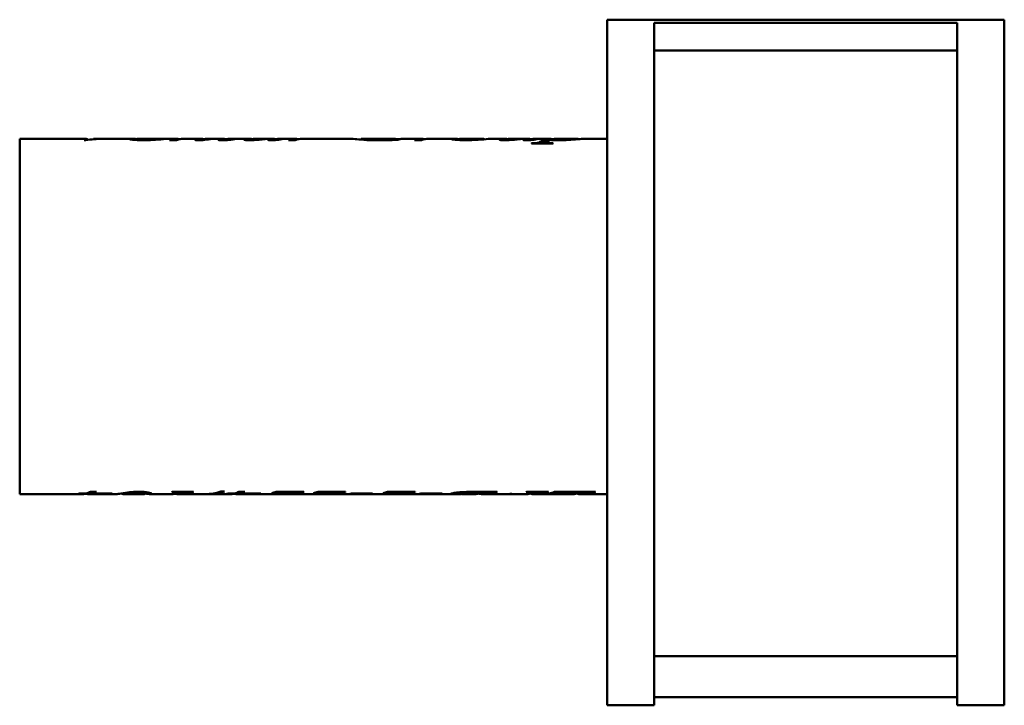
# Model space of a CAD drawing. Header units: millimetres. Extents: x 180 to 660, y 129 to 464.
import ezdxf

# ---------------------------------------------------------------- set-up
doc = ezdxf.new("R2010")
doc.units = ezdxf.units.MM
doc.header["$LTSCALE"] = 2
doc.layers.add('Widoczne (ISO)', color=7, linetype='Continuous', lineweight=50)

msp = doc.modelspace()

# ---------------------------------------------------------------- linework, layer by layer
at = {"layer": 'Widoczne (ISO)'}
for p, q in [((466.5, 464.5), (660.5, 464.5)), ((466.5, 129.5), (466.5, 464.5)), ((489.5, 463), (637.5, 463)), ((489.5, 463), (489.5, 129.5)), ((637.5, 129.5), (637.5, 463)), ((660.5, 464.5), (660.5, 129.5)), ((489.5, 449.5), (637.5, 449.5)), ((179.5, 406.3), (179.5, 232.7)), ((179.5, 406.3), (212.08, 406.3)), ((211.78, 405.58), (210.97, 405.58)), ((215.55, 406.09), (215.55, 406.22)), ((215.92, 406.3), (218.24, 406.3)), ((220, 406.3), (234.09, 406.3)), ((236.8, 405.67), (236.8, 406.21)), ((237.07, 406.27), (237.07, 406.29)), ((237.38, 406.3), (242.02, 406.3)), ((245.79, 406.3), (255.76, 406.3)), ((249.25, 406.08), (249.25, 406.15)), ((256.04, 405.67), (252.73, 405.67)), ((258.93, 406.25), (258.93, 406.3)), ((259.06, 406.3), (259.26, 406.3)), ((260.74, 406.3), (267.75, 406.3)), ((268.66, 405.68), (268.66, 405.93)), ((269.72, 405.77), (269.72, 405.88)), ((271.21, 406.3), (278.72, 406.3)), ((271.97, 406.01), (271.97, 406.11)), ((279.82, 405.63), (279.82, 405.9)), ((281.65, 405.77), (281.65, 405.9)), ((282.23, 406.3), (291.52, 406.3)), ((283.76, 406), (283.76, 406.12)), ((292.68, 405.62), (292.68, 405.97)), ((295.06, 406.3), (302.24, 406.3)), ((303.05, 405.61), (303.05, 406.3)), ((304.06, 405.67), (304.06, 405.92)), ((306.29, 406.3), (313.76, 406.3)), ((306.85, 405.98), (306.85, 406.1)), ((314.13, 405.67), (310.75, 405.67)), ((316.53, 406.24), (316.53, 406.29)), ((316.89, 406.3), (317.28, 406.3)), ((318.37, 406.3), (341.98, 406.3)), ((346.38, 405.88), (346.38, 406.3)), ((346.41, 406.3), (362.85, 406.3)), ((360.48, 405.67), (360.48, 405.89)), ((363.12, 405.78), (363.12, 406.28)), ((363.12, 406.18), (365.48, 406.18)), ((366.82, 406.3), (375.45, 406.3)), ((375.82, 405.67), (372.44, 405.67)), ((378.22, 406.24), (378.22, 406.29)), ((378.58, 406.3), (378.97, 406.3)), ((380.06, 406.3), (391.21, 406.3)), ((394.11, 405.69), (394.11, 406.12)), ((395.09, 406.3), (405.96, 406.3)), ((406.48, 406.05), (406.48, 406.2)), ((409.84, 406.3), (416.2, 406.3)), ((417.37, 405.62), (417.37, 405.97)), ((419.74, 406.3), (426.93, 406.3)), ((427.73, 405.61), (427.73, 406.3)), ((428.74, 405.67), (428.74, 405.92)), ((429.72, 403.96), (429.72, 404.15)), ((430.97, 406.3), (438.4, 406.3)), ((431.53, 405.98), (431.53, 406.1)), ((436.75, 403.96), (436.75, 404.47)), ((439.4, 405.7), (439.4, 405.92)), ((441.82, 406.3), (451.72, 406.3)), ((452.29, 406.12), (452.29, 406.21)), ((455.29, 406.3), (466.5, 406.3)), ((439.91, 403.96), (429.5, 403.96)), ((179.5, 232.7), (209.94, 232.7)), ((211.28, 232.82), (208.06, 232.82)), ((208.78, 232.99), (211.98, 232.99)), ((211.28, 232.99), (211.28, 232.82)), ((212.86, 232.7), (217.93, 232.7)), ((214.08, 233.88), (217.01, 233.88)), ((214.19, 233.82), (214.19, 232.82)), ((214.92, 233.82), (214.19, 233.82)), ((222.17, 232.82), (214.19, 232.82)), ((214.92, 233.88), (214.92, 232.99)), ((214.92, 232.99), (224.71, 232.99)), ((219.88, 232.7), (226.73, 232.7)), ((222.17, 232.99), (222.17, 232.82)), ((223.87, 232.99), (223.87, 232.81)), ((230.38, 232.7), (239.64, 232.7)), ((235.83, 233.83), (235.83, 233.64)), ((240.99, 233.73), (240.99, 233.22)), ((240.99, 233.7), (241.21, 233.7)), ((243.35, 232.7), (253.73, 232.7)), ((254.07, 233.8), (264.33, 233.8)), ((256.76, 233.8), (256.76, 233.46)), ((256.76, 233.7), (256.82, 233.7)), ((256.82, 232.7), (270.17, 232.7)), ((261.88, 233.8), (261.88, 233.65)), ((264.04, 233.8), (264.04, 233.69)), ((271.88, 232.7), (282.49, 232.7)), ((277.76, 233.9), (279.5, 233.9)), ((283.83, 232.82), (280.61, 232.82)), ((281.33, 232.99), (284.53, 232.99)), ((283.83, 232.99), (283.83, 232.82)), ((285.41, 232.7), (290.48, 232.7)), ((286.63, 233.88), (289.56, 233.88)), ((286.74, 233.82), (286.74, 232.82)), ((287.47, 233.82), (286.74, 233.82)), ((294.72, 232.82), (286.74, 232.82)), ((287.47, 233.88), (287.47, 232.99)), ((287.47, 232.99), (297.26, 232.99)), ((292.44, 232.7), (303.28, 232.7)), ((294.72, 232.99), (294.72, 232.82)), ((296.42, 232.99), (296.42, 232.81)), ((303.39, 233.11), (302.6, 233.11)), ((303.39, 233.32), (303.39, 233.11)), ((304.85, 233.8), (318.31, 233.8)), ((305.4, 232.7), (323.69, 232.7)), ((314.38, 233.39), (307.61, 233.39)), ((314.38, 233.8), (314.38, 233.39)), ((318.31, 233.69), (318.31, 233.8)), ((323.8, 233.11), (323, 233.11)), ((323.8, 233.32), (323.8, 233.11)), ((325.25, 233.8), (338.71, 233.8)), ((325.8, 232.7), (357.68, 232.7)), ((334.78, 233.39), (328.01, 233.39)), ((334.78, 233.8), (334.78, 233.39)), ((338.71, 233.69), (338.71, 233.8)), ((351.04, 232.78), (340.72, 232.78)), ((341.53, 232.93), (351.86, 232.93)), ((351.04, 232.93), (351.04, 232.78)), ((357.79, 233.11), (357, 233.11)), ((357.79, 233.32), (357.79, 233.11)), ((359.25, 233.8), (372.7, 233.8)), ((359.79, 232.7), (394.23, 232.7)), ((368.78, 233.39), (362, 233.39)), ((368.78, 233.8), (368.78, 233.39)), ((372.7, 233.69), (372.7, 233.8)), ((385.03, 232.78), (374.71, 232.78)), ((375.53, 232.93), (385.85, 232.93)), ((385.03, 232.93), (385.03, 232.78)), ((394.19, 233.56), (394.19, 232.87)), ((395.34, 232.72), (395.33, 232.72)), ((395.33, 232.72), (395.33, 232.7)), ((402.88, 233.8), (412.76, 233.8)), ((405.56, 232.7), (417.75, 232.7)), ((405.66, 233.8), (405.66, 233.54)), ((409.25, 233.8), (409.25, 233.52)), ((410.4, 233.8), (410.4, 233.64)), ((412.52, 233.8), (412.52, 233.69)), ((419.16, 232.84), (419.95, 232.84)), ((419.64, 232.84), (419.64, 232.75)), ((423.46, 232.7), (427.08, 232.7)), ((427.19, 233.8), (437.75, 233.8)), ((430.19, 233.8), (430.19, 233.47)), ((430.19, 233.7), (430.51, 233.7)), ((430.51, 232.7), (449.77, 232.7)), ((434.25, 233.8), (434.25, 233.52)), ((435.42, 233.8), (435.42, 233.65)), ((437.49, 233.8), (437.49, 233.69)), ((438.83, 232.92), (438.08, 232.92)), ((438.83, 233.1), (438.83, 232.92)), ((439.34, 233.26), (439.34, 232.99)), ((440.73, 233.8), (460.74, 233.8)), ((450.81, 233.58), (448.17, 233.58)), ((452.36, 233.8), (452.36, 233.54)), ((452.91, 233.8), (452.91, 233.43)), ((452.91, 233.7), (453.3, 233.7)), ((453.3, 232.7), (466.5, 232.7)), ((457.1, 233.8), (457.1, 233.52)), ((460.45, 233.8), (460.45, 233.69)), ((637, 153.5), (490, 153.5)), ((637.5, 133.5), (489.5, 133.5)), ((466.5, 129.5), (489.5, 129.5)), ((637.5, 129.5), (660.5, 129.5))]:
    msp.add_line(p, q, dxfattribs=at)
for centre, start, end in [((490, 153), 90, 180), ((637, 153), 0, 90)]:
    msp.add_arc(centre, 0.5, start, end, dxfattribs=at)
for points in [[(210.97, 405.58), (211.65, 406.47), (212.34, 406.53), (213.02, 405.78)], [(220, 406.3), (217.26, 406.3), (214.52, 406.06), (211.78, 405.58)], [(215.55, 406.22), (216.74, 406.29), (217.93, 406.31), (219.12, 406.29)], [(215.92, 406.3), (215.8, 406.3), (215.67, 406.27), (215.55, 406.22)], [(236.92, 406.27), (236.84, 406.26), (236.8, 406.23), (236.8, 406.21)], [(244.01, 406.3), (242.32, 406.29), (239.96, 406.28), (236.92, 406.27)], [(237.38, 406.3), (237.27, 406.3), (237.17, 406.3), (237.07, 406.29)], [(237.07, 406.29), (239.31, 406.3), (241.13, 406.3), (242.54, 406.3)], [(249.69, 406.1), (246.2, 405.87), (242.86, 405.6), (239.69, 405.6)], [(242.54, 406.3), (242.97, 406.3), (243.38, 406.3), (243.77, 406.3)], [(245.79, 406.3), (245.23, 406.3), (244.64, 406.3), (244.01, 406.3)], [(249.25, 406.15), (249.4, 406.13), (249.55, 406.12), (249.69, 406.1)], [(252.73, 405.67), (254.06, 406.22), (255.4, 406.41), (256.73, 406.23)], [(257.12, 406.03), (256.76, 405.93), (256.4, 405.81), (256.04, 405.67)], [(256.73, 406.23), (257.1, 406.18), (257.33, 406.12), (257.41, 406.09)], [(259.01, 406.26), (258.26, 406.22), (257.63, 406.15), (257.12, 406.03)], [(259.06, 406.3), (259.02, 406.3), (258.98, 406.3), (258.93, 406.3)], [(258.93, 406.3), (259.32, 406.3), (259.69, 406.3), (260.04, 406.29)], [(260.74, 406.3), (260.17, 406.3), (259.6, 406.29), (259.01, 406.26)], [(265.06, 405.81), (265.06, 405.89), (265.35, 406.01), (265.92, 406.12)], [(265.92, 406.12), (266.9, 406.31), (267.88, 406.35), (268.86, 406.24)], [(268.96, 405.7), (268.14, 405.64), (267.41, 405.6), (266.78, 405.6)], [(269.18, 406.08), (268.84, 406.01), (268.66, 405.95), (268.66, 405.93)], [(268.86, 406.24), (269.15, 406.2), (269.33, 406.16), (269.39, 406.13)], [(272.66, 406.09), (271.35, 405.95), (270.12, 405.8), (268.96, 405.7)], [(269.15, 405.86), (269.3, 405.86), (269.49, 405.87), (269.72, 405.88)], [(271.21, 406.3), (270.53, 406.3), (269.85, 406.23), (269.18, 406.08)], [(269.72, 405.88), (270.4, 405.94), (271.16, 406.03), (271.97, 406.11)], [(271.97, 406.11), (272.2, 406.11), (272.43, 406.1), (272.66, 406.09)], [(276.38, 405.85), (276.38, 405.93), (276.64, 406.05), (277.14, 406.14)], [(277.14, 406.14), (278.25, 406.36), (279.35, 406.35), (280.45, 406.11)], [(280.85, 405.7), (280.08, 405.64), (279.29, 405.6), (278.49, 405.6)], [(280.55, 406.13), (280.06, 406.04), (279.82, 405.94), (279.82, 405.9)], [(280.36, 405.83), (280.68, 405.83), (281.12, 405.85), (281.65, 405.9)], [(282.23, 406.3), (281.67, 406.3), (281.11, 406.24), (280.55, 406.13)], [(284.5, 406.08), (283.22, 405.94), (282.01, 405.79), (280.85, 405.7)], [(281.65, 405.9), (281.96, 405.93), (282.67, 406.02), (283.76, 406.12)], [(283.76, 406.12), (284.01, 406.11), (284.25, 406.1), (284.5, 406.08)], [(289.18, 405.88), (289.18, 405.99), (289.57, 406.14), (290.36, 406.23)], [(290.36, 406.23), (291.12, 406.32), (291.89, 406.32), (292.66, 406.23)], [(292.66, 406.23), (292.92, 406.2), (293.11, 406.17), (293.25, 406.14)], [(293.69, 406.21), (293.02, 406.12), (292.68, 406.01), (292.68, 405.97)], [(295.06, 406.3), (294.6, 406.3), (294.15, 406.27), (293.69, 406.21)], [(300.67, 405.8), (300.67, 405.86), (300.77, 405.93), (300.97, 405.99)], [(300.97, 405.99), (301.21, 406.08), (301.91, 406.29), (303.05, 406.3)], [(304.37, 405.69), (303.67, 405.63), (302.99, 405.6), (302.32, 405.6)], [(303.05, 406.29), (303.56, 406.27), (304.08, 406.23), (304.62, 406.12)], [(304.96, 406.19), (304.36, 406.09), (304.06, 405.97), (304.06, 405.92)], [(307.51, 406.07), (306.5, 405.94), (305.45, 405.79), (304.37, 405.69)], [(306.29, 406.3), (305.84, 406.3), (305.4, 406.26), (304.96, 406.19)], [(306.85, 406.1), (307.07, 406.09), (307.29, 406.08), (307.51, 406.07)], [(310.75, 405.67), (312.06, 406.22), (313.38, 406.41), (314.69, 406.24)], [(314.84, 405.96), (314.6, 405.88), (314.37, 405.78), (314.13, 405.67)], [(314.69, 406.24), (315.06, 406.19), (315.28, 406.13), (315.37, 406.08)], [(315.89, 406.17), (315.27, 406.08), (314.92, 405.99), (314.84, 405.96)], [(317.49, 406.29), (316.87, 406.27), (316.34, 406.24), (315.89, 406.17)], [(316.89, 406.3), (316.77, 406.3), (316.65, 406.3), (316.53, 406.29)], [(316.53, 406.29), (316.97, 406.3), (317.4, 406.3), (317.82, 406.3)], [(318.37, 406.3), (318.08, 406.3), (317.79, 406.3), (317.49, 406.29)], [(360.48, 405.89), (361.21, 406.14), (361.93, 406.28), (362.66, 406.3)], [(362.66, 406.3), (362.97, 406.31), (363.12, 406.29), (363.12, 406.28)], [(366.38, 406.29), (365.65, 406.25), (364.91, 406.09), (364.18, 405.83)], [(366.82, 406.3), (366.69, 406.3), (366.54, 406.3), (366.38, 406.29)], [(372.44, 405.67), (373.75, 406.22), (375.07, 406.41), (376.38, 406.24)], [(376.53, 405.96), (376.29, 405.88), (376.06, 405.78), (375.82, 405.67)], [(376.38, 406.24), (376.75, 406.19), (376.98, 406.13), (377.06, 406.08)], [(377.59, 406.17), (376.96, 406.08), (376.61, 405.99), (376.53, 405.96)], [(379.18, 406.29), (378.56, 406.27), (378.03, 406.24), (377.59, 406.17)], [(378.58, 406.3), (378.46, 406.3), (378.34, 406.3), (378.22, 406.29)], [(378.22, 406.29), (378.66, 406.3), (379.09, 406.3), (379.51, 406.3)], [(380.06, 406.3), (379.77, 406.3), (379.48, 406.3), (379.18, 406.29)], [(395.09, 406.3), (394.43, 406.3), (394.11, 406.24), (394.11, 406.12)], [(413.86, 405.88), (413.86, 405.99), (414.25, 406.14), (415.04, 406.23)], [(415.04, 406.23), (415.8, 406.32), (416.57, 406.32), (417.34, 406.23)], [(417.34, 406.23), (417.6, 406.2), (417.8, 406.17), (417.93, 406.14)], [(418.37, 406.21), (417.7, 406.12), (417.37, 406.01), (417.37, 405.97)], [(419.74, 406.3), (419.28, 406.3), (418.83, 406.27), (418.37, 406.21)], [(425.36, 405.8), (425.36, 405.86), (425.45, 405.93), (425.65, 405.99)], [(425.65, 405.99), (425.89, 406.08), (426.59, 406.29), (427.73, 406.3)], [(429.06, 405.69), (428.35, 405.63), (427.67, 405.6), (427, 405.6)], [(427.73, 406.29), (428.24, 406.27), (428.76, 406.23), (429.3, 406.12)], [(429.64, 406.19), (429.04, 406.09), (428.74, 405.97), (428.74, 405.92)], [(432.19, 406.07), (431.18, 405.94), (430.13, 405.79), (429.06, 405.69)], [(429.5, 403.96), (429.57, 404.03), (429.64, 404.09), (429.72, 404.15)], [(430.97, 406.3), (430.53, 406.3), (430.09, 406.26), (429.64, 406.19)], [(431.53, 406.1), (431.75, 406.09), (431.97, 406.08), (432.19, 406.07)], [(434.01, 404.97), (435.87, 406.1), (437.73, 406.51), (439.6, 406.2)], [(434.01, 403.98), (435.31, 404.76), (436.62, 405.2), (437.92, 405.28)], [(437.24, 404.89), (436.92, 404.69), (436.75, 404.54), (436.75, 404.47)], [(438.88, 405.73), (438.34, 405.51), (437.79, 405.23), (437.24, 404.89)], [(441.29, 406.29), (440.66, 406.25), (440.03, 406.12), (439.4, 405.92)], [(439.4, 405.92), (440.31, 405.81), (441.56, 405.75), (443.12, 405.75)], [(439.6, 406.2), (439.81, 406.16), (439.96, 406.13), (440.04, 406.1)], [(440.13, 404.15), (440.06, 404.09), (439.99, 404.03), (439.91, 403.96)], [(441.82, 406.3), (441.62, 406.3), (441.44, 406.3), (441.29, 406.29)], [(433.98, 403.96), (433.99, 403.97), (434, 403.98), (434.01, 403.98)], [(208.06, 232.82), (208.3, 232.87), (208.54, 232.92), (208.78, 232.99)], [(209.94, 232.7), (210.39, 232.7), (210.83, 232.74), (211.28, 232.82)], [(214.19, 232.82), (213.22, 232.64), (212.25, 232.66), (211.28, 232.87)], [(211.98, 232.99), (212.68, 233.19), (213.38, 233.48), (214.08, 233.88)], [(214.19, 233.82), (214.09, 233.8), (213.99, 233.79), (213.89, 233.77)], [(217.01, 233.88), (216.31, 233.48), (215.61, 233.19), (214.92, 232.99)], [(217.93, 232.7), (219.34, 232.7), (220.76, 232.74), (222.17, 232.82)], [(223.87, 232.81), (222.21, 232.72), (220.56, 232.68), (218.9, 232.71)], [(224.71, 232.99), (224.43, 232.91), (224.15, 232.85), (223.87, 232.81)], [(231.9, 232.87), (230.29, 232.55), (229.41, 232.72), (229.26, 233.01)], [(231.19, 233.31), (232.44, 233.5), (233.75, 233.67), (235.12, 233.78)], [(235.83, 233.64), (234.3, 233.43), (232.99, 233.09), (231.9, 232.87)], [(235.12, 233.78), (235.92, 233.84), (236.83, 233.88), (237.88, 233.88)], [(237.9, 233.76), (237.09, 233.76), (236.4, 233.72), (235.83, 233.64)], [(239.64, 232.7), (240.54, 232.7), (240.99, 232.93), (240.99, 233.22)], [(242.22, 232.78), (241.8, 232.83), (241.34, 232.89), (240.85, 232.96)], [(243.97, 232.87), (243.97, 232.68), (243.39, 232.65), (242.22, 232.78)], [(253.73, 232.7), (254.56, 232.7), (255.38, 232.84), (256.21, 233.13)], [(253.87, 233.69), (253.94, 233.73), (254, 233.76), (254.07, 233.8)], [(259.3, 233.13), (257.96, 232.67), (256.62, 232.58), (255.27, 232.87)], [(256.21, 233.13), (256.58, 233.26), (256.76, 233.38), (256.76, 233.46)], [(258.04, 233.8), (257.63, 233.73), (257.23, 233.7), (256.82, 233.7)], [(260.64, 233.52), (260.2, 233.43), (259.75, 233.28), (259.3, 233.13)], [(261.88, 233.65), (261.33, 233.62), (260.92, 233.57), (260.64, 233.52)], [(264.04, 233.69), (262.95, 233.69), (262.23, 233.67), (261.88, 233.65)], [(264.33, 233.8), (264.23, 233.76), (264.14, 233.73), (264.04, 233.69)], [(270.17, 232.7), (272.7, 232.7), (275.23, 233.1), (277.76, 233.9)], [(279.5, 233.9), (276.68, 233.01), (273.85, 232.62), (271.03, 232.72)], [(280.61, 232.82), (280.85, 232.87), (281.09, 232.92), (281.33, 232.99)], [(282.49, 232.7), (282.94, 232.7), (283.38, 232.74), (283.83, 232.82)], [(286.74, 232.82), (285.77, 232.64), (284.8, 232.66), (283.83, 232.87)], [(284.53, 232.99), (285.23, 233.19), (285.93, 233.48), (286.63, 233.88)], [(286.74, 233.82), (286.64, 233.8), (286.54, 233.79), (286.44, 233.77)], [(289.56, 233.88), (288.86, 233.48), (288.17, 233.19), (287.47, 232.99)], [(290.48, 232.7), (291.89, 232.7), (293.31, 232.74), (294.72, 232.82)], [(296.42, 232.81), (294.77, 232.72), (293.11, 232.68), (291.45, 232.71)], [(297.26, 232.99), (296.98, 232.91), (296.7, 232.85), (296.42, 232.81)], [(302.6, 233.11), (303.35, 233.29), (304.1, 233.52), (304.85, 233.8)], [(303.28, 232.7), (303.5, 232.7), (303.73, 232.7), (303.97, 232.7)], [(303.97, 232.7), (306.57, 232.73), (310.04, 232.91), (314.38, 233.39)], [(304.72, 232.71), (304.64, 232.71), (304.56, 232.71), (304.48, 232.71)], [(318.31, 233.69), (311.45, 232.79), (306.92, 232.67), (304.72, 232.71)], [(323, 233.11), (323.75, 233.29), (324.5, 233.52), (325.25, 233.8)], [(323.69, 232.7), (323.91, 232.7), (324.13, 232.7), (324.37, 232.7)], [(324.37, 232.7), (326.97, 232.73), (330.44, 232.91), (334.78, 233.39)], [(325.12, 232.71), (325.04, 232.71), (324.96, 232.71), (324.89, 232.71)], [(338.71, 233.69), (331.86, 232.79), (327.33, 232.67), (325.12, 232.71)], [(340.72, 232.78), (340.99, 232.82), (341.26, 232.87), (341.53, 232.93)], [(351.86, 232.93), (351.58, 232.87), (351.31, 232.82), (351.04, 232.78)], [(357, 233.11), (357.75, 233.29), (358.5, 233.52), (359.25, 233.8)], [(357.68, 232.7), (357.9, 232.7), (358.13, 232.7), (358.36, 232.7)], [(358.36, 232.7), (360.97, 232.73), (364.44, 232.91), (368.78, 233.39)], [(359.11, 232.71), (359.03, 232.71), (358.96, 232.71), (358.88, 232.71)], [(372.7, 233.69), (365.85, 232.79), (361.32, 232.67), (359.11, 232.71)], [(374.71, 232.78), (374.98, 232.82), (375.25, 232.87), (375.53, 232.93)], [(385.85, 232.93), (385.58, 232.87), (385.31, 232.82), (385.03, 232.78)], [(397.78, 233.75), (398.87, 233.79), (400.57, 233.8), (402.88, 233.8)], [(400.65, 232.7), (401.09, 232.7), (401.63, 232.7), (402.26, 232.7)], [(405.66, 233.54), (404.2, 233.57), (403.06, 233.58), (402.24, 233.58)], [(402.26, 232.7), (403.39, 232.71), (404.53, 233), (405.66, 233.54)], [(408, 233.11), (406.62, 232.65), (405.24, 232.58), (403.86, 232.9)], [(406.79, 233.8), (406.41, 233.74), (406.03, 233.71), (405.66, 233.7)], [(409.25, 233.52), (408.94, 233.45), (408.53, 233.29), (408, 233.11)], [(410.4, 233.64), (409.87, 233.61), (409.49, 233.57), (409.25, 233.52)], [(412.52, 233.69), (411.47, 233.69), (410.77, 233.67), (410.4, 233.64)], [(412.76, 233.8), (412.68, 233.76), (412.6, 233.73), (412.52, 233.69)], [(417.75, 232.7), (418.22, 232.7), (418.69, 232.75), (419.16, 232.84)], [(419.95, 232.84), (419.75, 232.8), (419.64, 232.77), (419.64, 232.75)], [(426.94, 233.69), (427.03, 233.73), (427.11, 233.76), (427.19, 233.8)], [(427.08, 232.7), (427.9, 232.71), (428.72, 232.87), (429.55, 233.16)], [(432.97, 233.12), (431.56, 232.64), (430.15, 232.57), (428.74, 232.92)], [(429.55, 233.16), (429.97, 233.3), (430.19, 233.42), (430.19, 233.47)], [(431.73, 233.8), (431.32, 233.73), (430.92, 233.7), (430.51, 233.7)], [(434.25, 233.52), (433.88, 233.44), (433.45, 233.29), (432.97, 233.12)], [(435.42, 233.65), (434.89, 233.62), (434.5, 233.57), (434.25, 233.52)], [(437.49, 233.69), (436.44, 233.69), (435.75, 233.67), (435.42, 233.65)], [(437.75, 233.8), (437.67, 233.76), (437.58, 233.73), (437.49, 233.69)], [(438.08, 232.92), (438.97, 233.1), (439.85, 233.4), (440.73, 233.8)], [(439.34, 232.99), (439.17, 232.96), (439, 232.94), (438.83, 232.92)], [(441.33, 233.28), (440.94, 233.23), (440.28, 233.12), (439.34, 232.99)], [(443.6, 233.48), (442.78, 233.43), (442.02, 233.36), (441.33, 233.28)], [(448.17, 233.58), (446.25, 233.58), (444.73, 233.55), (443.6, 233.48)], [(449.77, 232.7), (450.63, 232.7), (451.5, 232.86), (452.36, 233.17)], [(452.36, 233.54), (452.14, 233.57), (451.62, 233.58), (450.81, 233.58)], [(455.78, 233.13), (454.36, 232.64), (452.95, 232.57), (451.53, 232.92)], [(452.91, 233.43), (452.91, 233.47), (452.72, 233.51), (452.36, 233.54)], [(452.36, 233.17), (452.72, 233.28), (452.91, 233.38), (452.91, 233.43)], [(454.52, 233.8), (454.11, 233.73), (453.71, 233.7), (453.3, 233.7)], [(457.1, 233.52), (456.69, 233.43), (456.25, 233.29), (455.78, 233.13)], [(458.33, 233.65), (457.78, 233.62), (457.36, 233.57), (457.1, 233.52)], [(460.45, 233.69), (459.39, 233.69), (458.69, 233.67), (458.33, 233.65)], [(460.74, 233.8), (460.64, 233.76), (460.55, 233.73), (460.45, 233.69)]]:
    msp.add_open_spline(points, degree=3, dxfattribs=at)
for points, knots in [([(233.17, 406.18), (233.17, 406.3), (233.85, 406.33), (235.21, 406.27), (235.69, 406.25), (236.23, 406.22), (236.8, 406.18)], [0, 0, 0, 0, 1, 1, 1, 1.358636, 1.358636, 1.358636, 1.358636]), ([(239.69, 405.6), (237.54, 405.6), (235.91, 405.7), (234.82, 405.84), (233.72, 405.98), (233.17, 406.1), (233.17, 406.18)], [0, 0, 0, 0, 1, 1, 1, 2, 2, 2, 2]), ([(236.8, 406.21), (236.8, 406.15), (237.28, 406.07), (238.22, 405.99), (239.17, 405.91), (240.32, 405.86), (241.68, 405.86)], [0, 0, 0, 0, 1, 1, 1, 2, 2, 2, 2]), ([(241.68, 405.86), (242.76, 405.86), (243.79, 405.89), (244.79, 405.93), (245.79, 405.97), (247.28, 406.06), (249.25, 406.15)], [0, 0, 0, 0, 1, 1, 1, 2, 2, 2, 2]), ([(266.78, 405.6), (266.25, 405.6), (265.84, 405.62), (265.53, 405.66), (265.22, 405.7), (265.06, 405.75), (265.06, 405.81)], [0, 0, 0, 0, 1, 1, 1, 2, 2, 2, 2]), ([(268.66, 405.93), (268.66, 405.91), (268.72, 405.89), (268.82, 405.88), (268.93, 405.87), (269.04, 405.86), (269.15, 405.86)], [0, 0, 0, 0, 1, 1, 1, 2, 2, 2, 2]), ([(278.49, 405.6), (277.87, 405.6), (277.37, 405.63), (276.97, 405.68), (276.58, 405.72), (276.38, 405.78), (276.38, 405.85)], [0, 0, 0, 0, 1, 1, 1, 2, 2, 2, 2]), ([(279.82, 405.9), (279.82, 405.88), (279.87, 405.86), (279.98, 405.85), (280.08, 405.83), (280.21, 405.83), (280.36, 405.83)], [0, 0, 0, 0, 1, 1, 1, 2, 2, 2, 2]), ([(291.68, 405.6), (290.98, 405.6), (290.38, 405.63), (289.9, 405.69), (289.42, 405.74), (289.18, 405.81), (289.18, 405.88)], [0, 0, 0, 0, 1, 1, 1, 2, 2, 2, 2]), ([(303.05, 406.3), (300.45, 406.29), (298.28, 406.02), (296.52, 405.86), (294.76, 405.71), (293.15, 405.6), (291.68, 405.6)], [0, 0, 0, 0, 1, 1, 1, 2, 2, 2, 2]), ([(292.68, 405.97), (292.68, 405.94), (292.78, 405.92), (292.97, 405.9), (293.15, 405.89), (293.41, 405.88), (293.74, 405.88)], [0, 0, 0, 0, 1, 1, 1, 2, 2, 2, 2]), ([(293.74, 405.88), (294.24, 405.88), (294.91, 405.9), (295.72, 405.95), (296.54, 405.99), (297.63, 406.09), (298.98, 406.18), (300.34, 406.27), (301.46, 406.3), (302.34, 406.3), (302.46, 406.3), (302.59, 406.3), (302.71, 406.3)], [0, 0, 0, 0, 1, 1, 1, 2, 2, 2, 3, 3, 3, 3.138168, 3.138168, 3.138168, 3.138168]), ([(302.32, 405.6), (301.83, 405.6), (301.43, 405.62), (301.13, 405.66), (300.83, 405.7), (300.67, 405.75), (300.67, 405.8)], [0, 0, 0, 0, 1, 1, 1, 2, 2, 2, 2]), ([(304.06, 405.92), (304.06, 405.89), (304.09, 405.88), (304.17, 405.87), (304.24, 405.85), (304.34, 405.85), (304.47, 405.85)], [0, 0, 0, 0, 1, 1, 1, 2, 2, 2, 2]), ([(304.47, 405.85), (304.67, 405.85), (304.88, 405.86), (305.11, 405.88), (305.34, 405.9), (305.92, 406), (306.85, 406.1)], [0, 0, 0, 0, 1, 1, 1, 2, 2, 2, 2]), ([(355.36, 405.58), (352.2, 405.58), (349.64, 405.66), (347.68, 405.79), (345.72, 405.92), (344.27, 406.07), (343.33, 406.17), (342.57, 406.26), (342.12, 406.3), (341.98, 406.3)], [0, 0, 0, 0, 1, 1, 1, 2, 2, 2, 2.807439, 2.807439, 2.807439, 2.807439]), ([(346.38, 406.3), (346.38, 406.32), (347.11, 406.21), (348.57, 406.06), (350.02, 405.91), (352.27, 405.78), (355.31, 405.78)], [0, 0, 0, 0, 1, 1, 1, 2, 2, 2, 2]), ([(355.31, 405.78), (356.06, 405.78), (356.77, 405.79), (357.44, 405.8), (358.11, 405.82), (359.12, 405.85), (360.48, 405.89)], [0, 0, 0, 0, 1, 1, 1, 2, 2, 2, 2]), ([(364.18, 405.83), (362.15, 405.74), (360.52, 405.67), (359.28, 405.63), (358.04, 405.6), (356.73, 405.58), (355.36, 405.58)], [0, 0, 0, 0, 1, 1, 1, 2, 2, 2, 2]), ([(390.48, 406.2), (390.48, 406.31), (391.1, 406.33), (392.35, 406.27), (392.87, 406.24), (393.46, 406.2), (394.12, 406.16)], [0, 0, 0, 0, 1, 1, 1, 1.413506, 1.413506, 1.413506, 1.413506]), ([(397.34, 405.6), (395.31, 405.6), (393.66, 405.69), (392.39, 405.83), (391.12, 405.96), (390.48, 406.11), (390.48, 406.2)], [0, 0, 0, 0, 1, 1, 1, 2, 2, 2, 2]), ([(394.11, 406.12), (394.11, 406.03), (394.46, 405.93), (395.17, 405.86), (395.88, 405.78), (396.78, 405.73), (397.86, 405.73)], [0, 0, 0, 0, 1, 1, 1, 2, 2, 2, 2]), ([(409.84, 406.3), (409.56, 406.3), (409.06, 406.27), (408.35, 406.21), (407.17, 406.11), (405.54, 405.95), (403.44, 405.82), (401.35, 405.69), (399.32, 405.6), (397.34, 405.6)], [0.393537, 0.393537, 0.393537, 0.393537, 1, 1, 1, 2, 2, 2, 3, 3, 3, 3]), ([(397.86, 405.73), (399.95, 405.73), (401.91, 405.95), (403.74, 406.14), (405.57, 406.33), (406.48, 406.35), (406.48, 406.2)], [0, 0, 0, 0, 1, 1, 1, 2, 2, 2, 2]), ([(416.36, 405.6), (415.66, 405.6), (415.07, 405.63), (414.58, 405.69), (414.1, 405.74), (413.86, 405.81), (413.86, 405.88)], [0, 0, 0, 0, 1, 1, 1, 2, 2, 2, 2]), ([(427.73, 406.3), (425.13, 406.29), (422.96, 406.02), (421.2, 405.86), (419.44, 405.71), (417.83, 405.6), (416.36, 405.6)], [0, 0, 0, 0, 1, 1, 1, 2, 2, 2, 2]), ([(417.37, 405.97), (417.37, 405.94), (417.46, 405.92), (417.65, 405.9), (417.83, 405.89), (418.09, 405.88), (418.42, 405.88)], [0, 0, 0, 0, 1, 1, 1, 2, 2, 2, 2]), ([(418.42, 405.88), (418.93, 405.88), (419.59, 405.9), (420.4, 405.95), (421.22, 405.99), (422.31, 406.09), (423.66, 406.18), (425.02, 406.27), (426.14, 406.3), (427.02, 406.3), (427.14, 406.3), (427.27, 406.3), (427.39, 406.3)], [0, 0, 0, 0, 1, 1, 1, 2, 2, 2, 3, 3, 3, 3.138168, 3.138168, 3.138168, 3.138168]), ([(427, 405.6), (426.51, 405.6), (426.11, 405.62), (425.81, 405.66), (425.51, 405.7), (425.36, 405.75), (425.36, 405.8)], [0, 0, 0, 0, 1, 1, 1, 2, 2, 2, 2]), ([(428.74, 405.92), (428.74, 405.89), (428.77, 405.88), (428.85, 405.87), (428.92, 405.85), (429.02, 405.85), (429.15, 405.85)], [0, 0, 0, 0, 1, 1, 1, 2, 2, 2, 2]), ([(429.15, 405.85), (429.35, 405.85), (429.56, 405.86), (429.79, 405.88), (430.02, 405.9), (430.6, 406), (431.53, 406.1)], [0, 0, 0, 0, 1, 1, 1, 2, 2, 2, 2]), ([(429.72, 404.15), (431.09, 404.16), (432.02, 404.21), (432.5, 404.3), (432.98, 404.39), (433.48, 404.64), (434.01, 404.97)], [0, 0, 0, 0, 1, 1, 1, 2, 2, 2, 2]), ([(436.75, 404.47), (436.75, 404.41), (436.84, 404.35), (437.01, 404.3), (437.18, 404.25), (437.46, 404.21), (437.84, 404.19), (438.23, 404.16), (438.99, 404.15), (440.13, 404.15)], [0, 0, 0, 0, 1, 1, 1, 2, 2, 2, 3, 3, 3, 3]), ([(442.76, 405.6), (442.02, 405.6), (441.37, 405.61), (440.8, 405.63), (440.22, 405.65), (439.59, 405.68), (438.88, 405.73)], [0, 0, 0, 0, 1, 1, 1, 2, 2, 2, 2]), ([(455.29, 406.3), (454.66, 406.3), (453.55, 406.23), (451.96, 406.09), (449.32, 405.86), (446.25, 405.6), (442.76, 405.6)], [0.398361, 0.398361, 0.398361, 0.398361, 1, 1, 1, 2, 2, 2, 2]), ([(443.12, 405.75), (443.91, 405.75), (444.7, 405.77), (445.5, 405.82), (446.3, 405.86), (447.09, 405.93), (447.86, 406), (448.62, 406.07), (449.31, 406.14), (449.93, 406.19), (450.54, 406.25), (451.09, 406.29), (451.57, 406.3), (452.05, 406.31), (452.29, 406.28), (452.29, 406.21)], [0, 0, 0, 0, 1, 1, 1, 2, 2, 2, 3, 3, 3, 4, 4, 4, 5, 5, 5, 5]), ([(226.73, 232.7), (226.93, 232.7), (227.21, 232.72), (227.54, 232.76), (228.4, 232.86), (229.62, 233.07), (231.19, 233.31)], [0.607313, 0.607313, 0.607313, 0.607313, 1, 1, 1, 2, 2, 2, 2]), ([(237.88, 233.88), (239.61, 233.88), (241.06, 233.75), (242.22, 233.55), (243.39, 233.36), (243.97, 233.06), (243.97, 232.87)], [0, 0, 0, 0, 1, 1, 1, 2, 2, 2, 2]), ([(240.99, 233.22), (240.99, 233.37), (240.69, 233.51), (240.08, 233.61), (239.48, 233.71), (238.75, 233.76), (237.9, 233.76)], [0, 0, 0, 0, 1, 1, 1, 2, 2, 2, 2]), ([(256.76, 233.46), (256.76, 233.52), (256.59, 233.57), (256.25, 233.61), (255.92, 233.65), (255.12, 233.68), (253.87, 233.69)], [0, 0, 0, 0, 1, 1, 1, 2, 2, 2, 2]), ([(307.61, 233.39), (306.52, 233.39), (305.62, 233.36), (304.92, 233.31), (304.21, 233.26), (303.7, 233.19), (303.39, 233.11)], [0, 0, 0, 0, 1, 1, 1, 2, 2, 2, 2]), ([(328.01, 233.39), (326.92, 233.39), (326.03, 233.36), (325.32, 233.31), (324.61, 233.26), (324.11, 233.19), (323.8, 233.11)], [0, 0, 0, 0, 1, 1, 1, 2, 2, 2, 2]), ([(362, 233.39), (360.92, 233.39), (360.02, 233.36), (359.31, 233.31), (358.61, 233.26), (358.1, 233.19), (357.79, 233.11)], [0, 0, 0, 0, 1, 1, 1, 2, 2, 2, 2]), ([(390.17, 232.86), (390.17, 232.95), (390.52, 233.06), (391.21, 233.18), (391.9, 233.31), (392.79, 233.44), (393.87, 233.53), (394.95, 233.62), (396.25, 233.7), (397.78, 233.75)], [0, 0, 0, 0, 1, 1, 1, 2, 2, 2, 3, 3, 3, 3]), ([(395.33, 232.7), (393.57, 232.7), (392.27, 232.7), (391.43, 232.72), (390.59, 232.75), (390.17, 232.79), (390.17, 232.86)], [0, 0, 0, 0, 1, 1, 1, 2, 2, 2, 2]), ([(402.24, 233.58), (400.12, 233.58), (398.25, 233.49), (396.63, 233.33), (395, 233.18), (394.19, 233), (394.19, 232.87)], [0, 0, 0, 0, 1, 1, 1, 2, 2, 2, 2]), ([(394.19, 232.87), (394.19, 232.77), (394.7, 232.73), (395.72, 232.71), (396.74, 232.7), (398.39, 232.7), (400.65, 232.7)], [0, 0, 0, 0, 1, 1, 1, 2, 2, 2, 2]), ([(420.09, 232.71), (419.89, 232.71), (419.71, 232.72), (419.54, 232.72), (419.2, 232.72), (418.86, 232.73), (418.51, 232.74)], [0.7905867, 0.7905867, 0.7905867, 0.7905867, 1, 1, 1, 1.4310924, 1.4310924, 1.4310924, 1.4310924]), ([(419.64, 232.75), (419.64, 232.72), (419.91, 232.71), (420.45, 232.71), (420.99, 232.7), (421.99, 232.7), (423.46, 232.7)], [0, 0, 0, 0, 1, 1, 1, 2, 2, 2, 2]), ([(430.19, 233.47), (430.19, 233.53), (430, 233.58), (429.64, 233.62), (429.27, 233.65), (428.37, 233.68), (426.94, 233.69)], [0, 0, 0, 0, 1, 1, 1, 2, 2, 2, 2])]:
    msp.add_open_spline(points, degree=3, knots=knots, dxfattribs=at)

doc.saveas('drawing.dxf')
